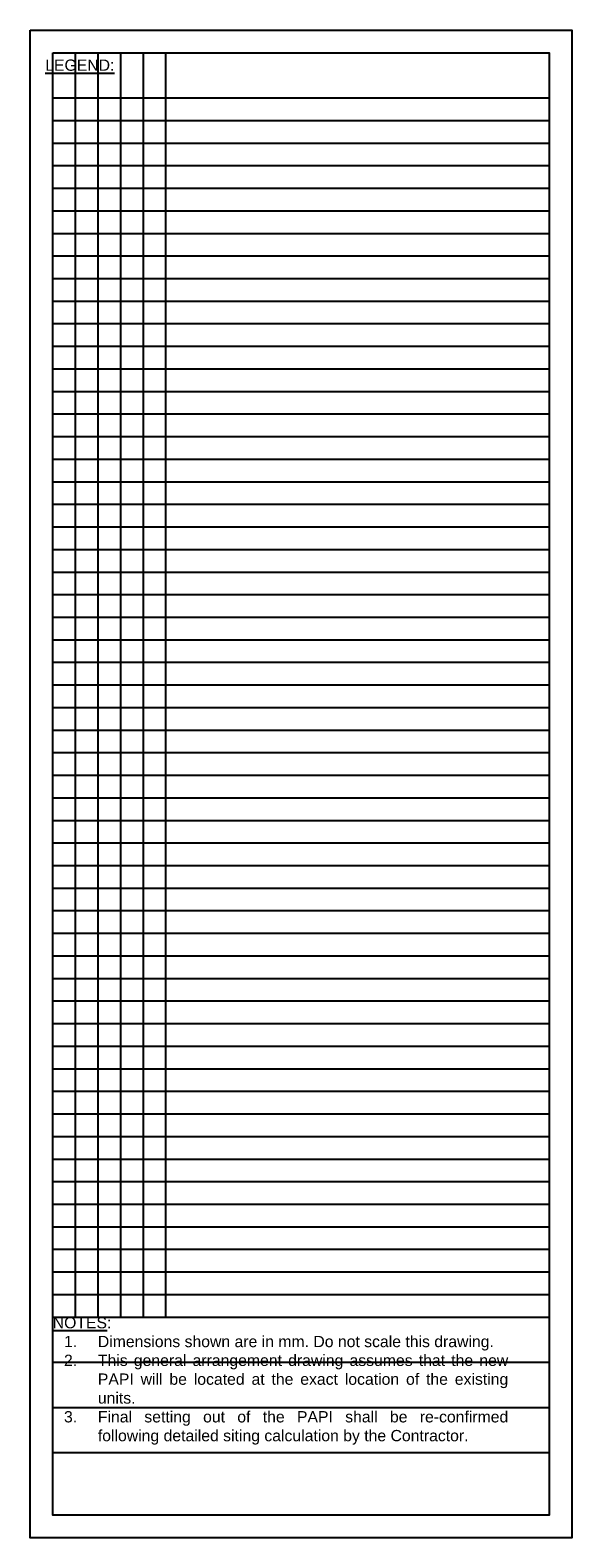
# Model space of a CAD drawing. Header units: metres. Extents: x 711 to 831, y 250 to 584.
import ezdxf

# ---------------------------------------------------------------- set-up
doc = ezdxf.new("R2010")
doc.units = ezdxf.units.M
doc.layers.add('X-E-KEY-001-electrical key$0$EZ1001T5XX_NOTES', color=7, linetype='Continuous')
doc.styles.add('Arial', font='arial.ttf')
doc.styles.add('X-E-KEY-001-electrical key$0$ARIAL', font='arial.ttf')

# ---------------------------------------------------------------- blocks, each defined once
blk = doc.blocks.new('*U16')
at = {"layer": 'Defpoints'}
blk.add_lwpolyline([(-55, 0), (55, 0)], dxfattribs=at)
blk = doc.blocks.new('*U15')
at = {"color": 0, "linetype": 'ByBlock', "lineweight": -2, "transparency": 16777216}
for p in [(0, 0), (0, -5), (0, -10), (0, -15), (0, -20), (0, -25), (0, -30), (0, -35), (0, -40), (0, -45), (0, -50), (0, -55), (0, -60), (0, -65), (0, -70), (0, -75), (0, -80), (0, -85), (0, -90), (0, -95), (0, -100), (0, -105), (0, -110), (0, -115), (0, -120), (0, -125), (0, -130), (0, -135), (0, -140), (0, -145), (0, -150), (0, -155), (0, -160), (0, -165), (0, -170), (0, -175), (0, -180), (0, -185), (0, -190), (0, -195), (0, -200), (0, -205), (0, -210), (0, -215), (0, -220), (0, -225), (0, -230), (0, -235), (0, -240), (0, -245), (0, -250), (0, -255), (0, -260), (0, -265), (0, -270)]:
    blk.add_blockref('*U16', p, dxfattribs=at)
blk = doc.blocks.new('LEG')
at = {"layer": 'Defpoints'}
for points in [[(1043.21, 737.21), (1163.21, 737.21), (1163.21, 403.31), (1043.21, 403.31)], [(1048.21, 732.21), (1158.21, 732.21), (1158.21, 408.31), (1048.21, 408.31)]]:
    blk.add_lwpolyline(points, close=True, dxfattribs=at)
for points in [[(1053.21, 732.21), (1053.21, 452.21)], [(1058.21, 732.21), (1058.21, 452.21)], [(1063.21, 732.21), (1063.21, 452.21)], [(1068.21, 732.21), (1068.21, 452.21)], [(1073.21, 732.21), (1073.21, 452.21)], [(1048.21, 452.21), (1158.21, 452.21)], [(1048.21, 442.21), (1158.21, 442.21)], [(1048.21, 432.21), (1158.21, 432.21)], [(1048.21, 422.21), (1158.21, 422.21)]]:
    blk.add_lwpolyline(points, dxfattribs=at)
blk.add_blockref('*U15', (1103.21, 722.21))

msp = doc.modelspace()

# ---------------------------------------------------------------- block references
msp.add_blockref('LEG', (-332.21, -153.21))

# ---------------------------------------------------------------- texts
at = {"insert": (716, 299), "char_height": 2.5, "attachment_point": 1, "style": 'Arial'}
msp.add_mtext_dynamic_manual_height_columns('{\\L\\C2;NOTES\\l:\\P\\pxi-3,l4,qj,t4;1.^IDimensions shown are in mm. Do not scale this drawing.\\P2.^IThis general arrangement drawing assumes that the new PAPI will be located at the exact location of the existing units. \\P3.^IFinal setting out of the PAPI shall be re-confirmed following detailed siting calculation by the Contractor. }', width=100.6085, gutter_width=12.5, heights=[41.62], dxfattribs=at)
at = {"layer": 'X-E-KEY-001-electrical key$0$EZ1001T5XX_NOTES', "insert": (714.34, 577.5), "char_height": 2.5, "width": 64.8046, "attachment_point": 1, "style": 'X-E-KEY-001-electrical key$0$ARIAL'}
msp.add_mtext('{\\LLEGEND:}', dxfattribs=at)

doc.saveas('drawing.dxf')
